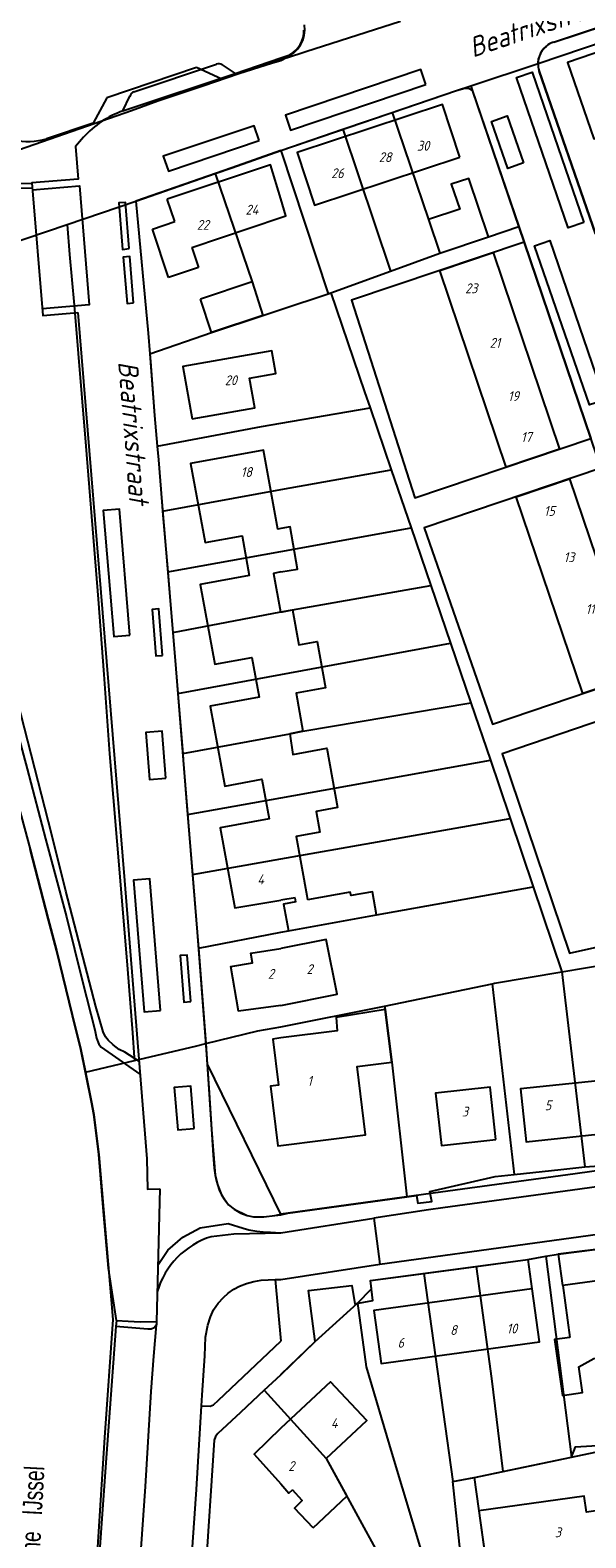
# Model space of a CAD drawing. Extents: x 124314 to 128016, y 450271 to 453716.
# Tile 24 of 40: x 124968 to 125039, y 451061 to 451252. Entities that reach past the tile are written whole.
import ezdxf
from ezdxf.enums import TextEntityAlignment as Align

# ---------------------------------------------------------------- set-up
doc = ezdxf.new("R2010")
doc.units = 0
doc.header["$MEASUREMENT"] = 0
for name, color, linetype in [('Default_113', 7, 'Continuous'), ('Default_117', 7, 'Continuous'), ('Default_118', 7, 'Continuous'), ('Default_21', 40, 'Continuous'), ('Default_4', 1, 'Continuous'), ('Default_48', 140, 'Continuous'), ('Default_6', 7, 'Continuous'), ('Default_66', 7, 'Continuous'), ('Default_79', 2, 'Continuous'), ('Default_80', 7, 'Continuous'), ('Default_99', 2, 'Continuous')]:
    doc.layers.add(name, color=color, linetype=linetype)
doc.styles.get("Standard").update_dxf_attribs({"font": 'ARIAL.TTF'})
doc.styles.add('Style-ENGINEERING', font='isoct.shx', dxfattribs={"oblique": 15})

msp = doc.modelspace()

# ---------------------------------------------------------------- linework, layer by layer
at = {"layer": 'Default_21', "lineweight": -3, "flags": 128}
for points in [[(125000.7, 451248.91), (125003.15, 451249.7), (125015.18, 451253.57)], [(125032.66, 451248.2), (125041.33, 451251.09)], [(125034.64, 451250.9), (125040.71, 451252.91)], [(125000, 451248.53), (124998.94, 451248.24), (124994.66, 451246.86), (124990.08, 451245.28), (124984.38, 451243.4), (124981.02, 451242.18), (124966.8, 451237.2), (124955.79, 451233.44), (124956.08, 451228.28), (124956.28, 451225.1), (124956.56, 451222.2)], [(124989.26, 451247.66), (124977.88, 451243.8)], [(124992.51, 451246.18), (124989.26, 451247.66)], [(125000, 451248.72), (124992.51, 451246.18)], [(125000.7, 451248.91), (125000, 451248.53)], [(125000.45, 451248.87), (125000, 451248.72)], [(125024.12, 451245.35), (125032.66, 451248.2)], [(125032.66, 451248.2), (125032.74, 451248.8)], [(125032.66, 451248.2), (125032.7, 451247.7), (125032.82, 451247.21), (125039.96, 451226.52)], [(125014.15, 451241.97), (125022.31, 451244.75), (125024.12, 451245.35)], [(125024.12, 451245.35), (125024.31, 451244.78), (125030.22, 451227.47)], [(124977.88, 451243.8), (124976.15, 451240.6)], [(125007.88, 451239.83), (125014.15, 451241.97)], [(125014.15, 451241.97), (125018.77, 451228.35), (125020.21, 451224.07)], [(124976.15, 451240.6), (124970.24, 451238.61)], [(125000, 451237.14), (125007.88, 451239.83)], [(125007.88, 451239.83), (125013.92, 451221.79)], [(124991.67, 451234.21), (124993.78, 451234.94), (125000, 451237.14)], [(125000, 451237.14), (125006, 451218.91)], [(124981.58, 451230.7), (124991.67, 451234.21)], [(124991.67, 451234.21), (124996.36, 451220.43), (124997.71, 451216.16)], [(124972.85, 451227.73), (124981.58, 451230.7)], [(124981.58, 451230.7), (124983.14, 451213.94), (124983.34, 451211.31)], [(124956.56, 451222.2), (124972.85, 451227.73)], [(124972.85, 451227.73), (124973.14, 451223.92), (124973.74, 451217.48), (124975.22, 451199.58), (124976.78, 451180.14), (124977.52, 451170.56), (124978.24, 451160.5), (124979.62, 451143.84), (124980.52, 451133.12), (124981.16, 451125.04), (124981.36, 451121.9), (124981.4, 451121.52)], [(125020.21, 451224.07), (125026.37, 451226.15), (125030.22, 451227.47)], [(125030.22, 451227.47), (125030.89, 451225.5)], [(125030.89, 451225.5), (125008.98, 451218.1), (125017.03, 451192.99), (125039.36, 451200.52)], [(125030.89, 451225.5), (125039.36, 451200.52)], [(125013.92, 451221.79), (125020.21, 451224.07)], [(124953.04, 451221), (124953.24, 451216.38), (124953.56, 451210.06), (124953.72, 451205.4), (124954.02, 451201.9), (124954.56, 451198.58), (124955.26, 451195), (124955.82, 451192.18), (124956.16, 451190.24), (124956.62, 451188.14), (124957.12, 451185.94), (124957.76, 451183.42), (124958.6, 451180.6), (124959.72, 451176.88), (124960.96, 451172.56), (124962.82, 451166.9), (124964.62, 451161.1), (124966.3, 451155.26), (124968.14, 451148.36), (124970.42, 451139.5), (124971.5, 451135.52), (124973.9, 451125.64), (124974.54, 451123.14), (124975.17, 451120.05)], [(125006.35, 451219.04), (125013.92, 451221.79)], [(125000, 451216.92), (125006, 451218.91)], [(125006, 451218.91), (125006.35, 451219.04)], [(125006.35, 451219.04), (125010.62, 451206.48), (125011.32, 451204.43)], [(124997.71, 451216.16), (125000, 451216.92)], [(124983.34, 451211.31), (124991.2, 451214), (124997.71, 451216.16)], [(124983.34, 451211.31), (124983.94, 451203.48), (124984.3, 451199.57)], [(125000, 451202.48), (125011.32, 451204.43)], [(125011.32, 451204.43), (125014.01, 451196.58)], [(124984.3, 451199.57), (124997.52, 451202.06), (125000, 451202.48)], [(124984.3, 451199.57), (124984.46, 451197.82), (124984.86, 451192.5), (124984.96, 451191.31)], [(125000, 451194.04), (125014.01, 451196.58)], [(125014.01, 451196.58), (125016.53, 451189.18)], [(125040.62, 451196.78), (125018.19, 451189.18), (125026.87, 451164.25), (125049.09, 451171.79)], [(124984.96, 451191.31), (125000, 451194.04)], [(124984.96, 451191.31), (124985.63, 451183.61)], [(125000, 451186.2), (125016.53, 451189.18)], [(125016.53, 451189.18), (125019.04, 451181.85)], [(124985.63, 451183.61), (125000, 451186.2)], [(124985.63, 451183.61), (124985.86, 451180.96), (124986.28, 451175.89)], [(125000.21, 451178.54), (125001.46, 451178.77), (125019.04, 451181.85)], [(125019.04, 451181.85), (125021.53, 451174.55)], [(124986.28, 451175.89), (125000, 451178.5)], [(125000, 451178.5), (125000.21, 451178.54)], [(124986.28, 451175.89), (124986.66, 451171.28), (124986.91, 451168.16)], [(125000, 451170.57), (125021.53, 451174.55)], [(125021.53, 451174.55), (125024.12, 451166.97)], [(124986.91, 451168.16), (125000, 451170.57)], [(124986.91, 451168.16), (124987.53, 451160.53)], [(125001.13, 451163.03), (125002.8, 451163.34), (125024.12, 451166.97)], [(125024.12, 451166.97), (125026.61, 451159.69)], [(125050.35, 451168.07), (125028.12, 451160.46), (125036.65, 451135.14), (125048.66, 451137.81), (125059.77, 451140.19)], [(125000, 451162.82), (125001.13, 451163.03)], [(124987.53, 451160.53), (125000, 451162.82)], [(124987.53, 451160.53), (124987.6, 451159.68), (124988.14, 451152.78)], [(125000, 451154.91), (125026.61, 451159.69)], [(125026.61, 451159.69), (125027.73, 451156.41), (125029.12, 451152.28)], [(124988.14, 451152.78), (125000, 451154.91)], [(124988.14, 451152.78), (124988.34, 451150.28), (124988.76, 451145.17)], [(125000, 451147.15), (125029.12, 451152.28)], [(125029.12, 451152.28), (125032.05, 451143.57)], [(124988.76, 451145.17), (125000, 451147.15)], [(124988.76, 451145.17), (124989.36, 451137.84), (124989.52, 451135.78)], [(125000.95, 451137.99), (125012.16, 451140.01), (125032.05, 451143.57)], [(125032.05, 451143.57), (125035.68, 451132.78)], [(124989.52, 451135.78), (125000, 451137.81)], [(125000, 451137.81), (125000.95, 451137.99)], [(124989.52, 451135.78), (124990.45, 451123.66)], [(125026.82, 451131.27), (125027.14, 451131.34), (125035.68, 451132.78)], [(125035.68, 451132.78), (125041.68, 451133.79), (125044.11, 451134.22)], [(125035.68, 451132.78), (125038.62, 451108.02)], [(125013.18, 451128.44), (125026.82, 451131.27)], [(125026.82, 451131.27), (125029.62, 451107.05)], [(125000, 451125.78), (125013.18, 451128.44)], [(125013.18, 451128.44), (125013.25, 451127.98), (125014.08, 451121.29), (125015.98, 451104.19)], [(124990.45, 451123.66), (124997.07, 451125.31), (125000, 451125.78)], [(124981.4, 451121.52), (124989.15, 451123.34), (124990.45, 451123.66)], [(124990.45, 451123.66), (124990.62, 451121.04)], [(124975.17, 451120.05), (124981.4, 451121.52)], [(124990.62, 451121.04), (124991.18, 451112.77), (124991.64, 451106.96), (124991.98, 451105.62), (124992.44, 451104.46), (124993.36, 451103.18), (124994.08, 451102.62), (124995.72, 451101.82), (124996.54, 451101.68), (124997.84, 451101.66), (124999.23, 451101.83), (125000, 451101.9)], [(124990.62, 451121.04), (125000, 451101.9)], [(124975.17, 451120.05), (124975.94, 451116.24), (124976.24, 451114.64), (124976.86, 451109.56), (124978.66, 451088.62), (124977.58, 451073.62), (124976.3, 451053.04), (124975.87, 451046.6)], [(125029.62, 451107.05), (125035.55, 451107.67), (125038.62, 451108.02)], [(125038.62, 451108.02), (125047.17, 451108.62)], [(125015.98, 451104.19), (125017.21, 451104.36), (125017.38, 451103.38), (125019.17, 451103.61), (125018.93, 451104.86), (125027.21, 451106.8), (125029.62, 451107.05)], [(125000.9, 451102.12), (125015.98, 451104.19)], [(125000, 451101.9), (125000.9, 451102.12)], [(125000, 451101.9), (125000, 451101.9)], [(125024.8, 451095.37), (125031.35, 451096.26), (125033.67, 451096.66)], [(125033.67, 451096.66), (125035.22, 451096.93), (125042.19, 451097.79)], [(125033.67, 451096.66), (125036.91, 451071.14)], [(125009.74, 451090.68), (125011.5, 451092.51), (125011.39, 451093.56), (125018.16, 451094.48)], [(125018.16, 451094.48), (125024.8, 451095.37)], [(125018.16, 451094.48), (125021.85, 451068.02)], [(125024.8, 451095.37), (125026.74, 451081.14), (125028.18, 451069.31)], [(125004.34, 451085.81), (125009.74, 451090.68)], [(125009.74, 451090.68), (125010.85, 451082.61), (125014.1, 451071.59), (125018.04, 451058.5)], [(125000, 451081.6), (125004.34, 451085.81)], [(124997.87, 451079.62), (125000, 451081.6)], [(124997.87, 451079.62), (124994.86, 451076.82), (124991.98, 451074.12), (124991.68, 451073.76), (124991.52, 451073.3), (124990.4, 451055.94), (124989.96, 451049.96), (124990.04, 451049.02), (124990.18, 451049.04)], [(124997.87, 451079.62), (125000, 451077.31)], [(125000, 451077.31), (125005.77, 451070.96), (125012.8, 451058.09)], [(125028.18, 451069.31), (125036.91, 451071.14)], [(125036.91, 451071.14), (125045.56, 451072.93)], [(125024.53, 451068.55), (125024.58, 451068.56), (125028.18, 451069.31)], [(125018.04, 451058.5), (125022.83, 451058.88), (125021.85, 451068.02)], [(125021.85, 451068.02), (125024.53, 451068.55)], [(125024.53, 451068.55), (125026.21, 451056.74)]]:
    msp.add_lwpolyline(points, dxfattribs=at)
at = {"layer": 'Default_21', "lineweight": -3}
for centre, major_axis, start_param, end_param in [((124999.18, 451252.52), (3.83, 0.58), 4.897113, 6.283185), ((125035.55, 451248.16), (-0.91, 2.74), 0, 1.025204), ((124967.71, 451248.05), (2.53, -9.44), 4.545227, 6.283185)]:
    msp.add_ellipse(centre, major_axis=major_axis, ratio=1, start_param=start_param, end_param=end_param, dxfattribs=at)
at = {"layer": 'Default_4', "lineweight": -3, "flags": 128}
for points in [[(125060.37, 451245.69), (125057.05, 451255.39), (125036.41, 451248.32), (125039.73, 451238.63), (125060.37, 451245.69)], [(125022.75, 451236.26), (125020.54, 451242.97), (125002.07, 451236.89), (125004.28, 451230.17), (125022.75, 451236.26)], [(125000, 451230.97), (124998.66, 451235.31), (124985.57, 451230.94)], [(124986.52, 451228.09), (124985.57, 451230.94)], [(125000, 451228.61), (125000.63, 451228.82), (125000, 451230.97)], [(124983.68, 451227.15), (124986.52, 451228.09)], [(124988.68, 451224.81), (125000, 451228.61)], [(124985.74, 451220.99), (124983.68, 451227.15)], [(124988.68, 451224.81), (124989.53, 451222.26)], [(125035.39, 451199.18), (125028.63, 451196.9), (125020.2, 451221.89), (125026.96, 451224.17), (125035.39, 451199.18)], [(124989.53, 451222.26), (124985.74, 451220.99)], [(124996.36, 451220.43), (124989.79, 451218.26)], [(124996.36, 451220.43), (124997.71, 451216.16), (124991.2, 451214)], [(124991.2, 451214), (124989.79, 451218.26)], [(124988.73, 451203.02), (124996.7, 451204.43), (124996.03, 451208.2), (124999.36, 451208.79), (124998.85, 451211.69), (124987.55, 451209.69), (124988.73, 451203.02)], [(125000, 451189.09), (124999.62, 451189.02), (124997.77, 451199.07), (124988.53, 451197.37), (124990.37, 451187.32), (124995.07, 451188.18), (124995.99, 451183.15), (124989.76, 451182), (124991.62, 451171.85), (124996.32, 451172.72), (124997.25, 451167.68), (124991.01, 451166.54), (124992.87, 451156.39), (124997.58, 451157.25), (124998.51, 451152.21), (124992.27, 451151.07), (124994.13, 451140.92), (125000, 451141.87)], [(125045.12, 451170.44), (125038.34, 451168.14), (125029.87, 451193.14), (125036.64, 451195.43), (125045.12, 451170.44)], [(125000, 451183.58), (125002.12, 451183.96), (125001.17, 451189.3), (125000, 451189.09)], [(125000, 451183.58), (124999.06, 451183.41), (124999.96, 451178.5), (125000, 451178.5)], [(125000, 451178.5), (125001.46, 451178.77), (125002.27, 451174.31), (125004.59, 451174.73), (125005.66, 451168.88), (125001.92, 451168.2), (125002.8, 451163.34), (125001.13, 451163.03), (125001.5, 451160.4), (125005.82, 451161.18), (125007.19, 451153.66), (125004.46, 451153.17), (125004.95, 451150.52), (125001.94, 451149.97), (125003.3, 451142.47)], [(125001.81, 451142.2), (125000, 451141.87)], [(125001.91, 451141.67), (125001.81, 451142.2)], [(125003.3, 451142.47), (125003.4, 451141.94)], [(125000, 451128.5), (125007.13, 451129.95), (125005.73, 451136.89), (125000, 451135.73)], [(125000, 451128.5), (124994.61, 451127.78), (124993.63, 451133.45), (124996.39, 451133.93), (124996.18, 451135.16), (125000, 451135.73)], [(125000, 451110.73), (125010.76, 451112.07), (125009.68, 451120.74), (125014.08, 451121.29), (125013.25, 451127.98), (125007.02, 451126.98), (125007.14, 451125.27), (125000, 451124.38)], [(125000, 451124.38), (124998.96, 451124.25), (124999.7, 451118.37), (124998.68, 451118.24), (124999.62, 451110.69), (125000, 451110.73)], [(125044.64, 451112.61), (125043.94, 451119.31), (125030.45, 451117.9), (125031.16, 451111.19), (125044.64, 451112.61)], [(125027.31, 451111.49), (125026.57, 451118.12), (125019.66, 451117.36), (125020.39, 451110.73), (125027.31, 451111.49)], [(125050.72, 451094.98), (125035.82, 451092.93)], [(125031.87, 451092.51), (125011.82, 451089.77), (125012.74, 451083.03), (125032.84, 451085.79), (125031.92, 451092.52), (125031.87, 451092.51)], [(125035.82, 451092.93), (125035.78, 451092.93)], [(125035.82, 451092.93), (125036.72, 451086.33)], [(125036.72, 451086.33), (125034.77, 451086.07), (125035.75, 451078.98), (125038.3, 451079.33), (125037.85, 451082.62), (125039.77, 451083.65), (125043.58, 451084.17), (125043.78, 451083.52), (125044.75, 451076.43), (125047.27, 451076.78), (125046.3, 451083.81), (125047.92, 451085.63), (125048.12, 451085.66)], [(125005.75, 451070.97), (125010.9, 451075.79), (125006.3, 451080.7), (125000, 451074.81)], [(125000, 451074.81), (124996.62, 451071.52), (125000, 451067.76)], [(125005.75, 451070.97), (125005.77, 451070.96), (125008.38, 451066.17)], [(125000, 451067.76), (125001, 451066.54), (125001.46, 451066.96)], [(125039.29, 451056.52), (125043.77, 451057.16), (125043.73, 451057.58), (125045.66, 451057.85), (125045.72, 451057.45), (125050.11, 451058.07), (125050.09, 451058.41), (125052.03, 451058.69), (125052.07, 451058.32), (125056.54, 451058.96), (125056.53, 451059.38), (125058.48, 451059.66), (125058.52, 451059.21), (125063.08, 451059.86), (125063.04, 451060.24), (125065.38, 451060.57), (125064.35, 451067.76), (125038.81, 451064.12), (125038.52, 451066.19), (125025.14, 451064.29), (125026.18, 451056.97)], [(125004.12, 451062.13), (125001.72, 451064.67), (125002.71, 451065.64), (125001.46, 451066.96)], [(125004.12, 451062.13), (125008.38, 451066.17)]]:
    msp.add_lwpolyline(points, dxfattribs=at)
at = {"layer": 'Default_48', "lineweight": -3, "flags": 128}
msp.add_lwpolyline([(124979.11, 451088.47), (124978.1, 451095.12), (124977.48, 451102.34), (124976.86, 451109.56), (124976.24, 451114.64), (124975.94, 451116.24), (124974.54, 451123.14), (124973.9, 451125.64), (124971.5, 451135.52), (124970.42, 451139.5), (124968.14, 451148.36)], dxfattribs=at)
at = {"layer": 'Default_6', "lineweight": -3, "flags": 128}
for points in [[(125026.37, 451226.15), (125023.86, 451233.59), (125021.65, 451232.85), (125022.72, 451229.69), (125018.77, 451228.35), (125020.21, 451224.07), (125026.37, 451226.15)], [(125012.16, 451140.01), (125011.63, 451142.96), (125008.94, 451142.48), (125008.8, 451142.91), (125003.4, 451141.94)], [(125001.91, 451141.67), (125000.34, 451141.39), (125000.95, 451137.99), (125012.16, 451140.01)]]:
    msp.add_lwpolyline(points, dxfattribs=at)
at = {"layer": 'Default_66', "lineweight": -3, "flags": 128}
for points in [[(124979.11, 451088.47), (124979.05, 451087.71)], [(124979.05, 451087.71), (124977.74, 451069.85), (124976.53, 451053.17), (124974.14, 451019.51), (124975.16, 451018.39)]]:
    msp.add_lwpolyline(points, dxfattribs=at)
at = {"layer": 'Default_79', "lineweight": -3, "flags": 128}
for points in [[(125018.43, 451245.52), (125017.76, 451247.41), (125000.58, 451241.61), (125001.23, 451239.72), (125018.43, 451245.52)], [(124981.08, 451242.53), (124993.82, 451246.77)], [(124993.82, 451246.77), (124994.19, 451246.9)], [(125038.47, 451227.97), (125036.48, 451227.32), (125029.93, 451246.38), (125031.9, 451247.09), (125038.47, 451227.97)], [(124979.94, 451242.15), (124981.08, 451242.53)], [(125030.8, 451235.56), (125028.84, 451234.84), (125026.77, 451240.82), (125028.74, 451241.52), (125030.8, 451235.56)], [(124997.22, 451238.39), (124996.59, 451240.26), (124985.06, 451236.4), (124985.71, 451234.49), (124997.22, 451238.39)], [(124968.44, 451232.15), (124974.4, 451232.65), (124975.65, 451217.5), (124969.71, 451217)], [(125041.12, 451205.4), (125039.18, 451204.8), (125032.21, 451225.02), (125034.18, 451225.69), (125041.12, 451205.4)], [(124980.83, 451175.57), (124979.51, 451191.57), (124977.43, 451191.38), (124978.77, 451175.4), (124980.83, 451175.57)], [(124985.39, 451157.38), (124984.91, 451163.35), (124982.83, 451163.18), (124983.29, 451157.22), (124985.39, 451157.38)], [(124984.69, 451127.87), (124983.36, 451144.6), (124981.27, 451144.44), (124982.62, 451127.69), (124984.69, 451127.87)], [(124989, 451112.9), (124988.55, 451118.24), (124986.46, 451118.08), (124986.91, 451112.73), (124989, 451112.9)], [(124984.38, 451095.52), (124985.62, 451097.43), (124987.54, 451099.08), (124989.74, 451100.28), (124993.32, 451100.8)], [(124991.16, 451099.15), (124994.01, 451099.52)], [(124994.01, 451099.52), (125000, 451099.64)]]:
    msp.add_lwpolyline(points, dxfattribs=at)
at = {"layer": 'Default_79', "lineweight": -3}
msp.add_ellipse((124994.2, 451089.3), major_axis=(-3.04, 9.84), ratio=1, start_param=0, end_param=0.993297, dxfattribs=at)
at = {"layer": 'Default_80', "lineweight": -3, "flags": 128}
msp.add_lwpolyline([(125012.17, 451058.04), (125022.83, 451058.88), (125021.85, 451068.02), (125024.58, 451068.56), (125036.91, 451071.14), (125037.44, 451072.44), (125047.88, 451073.07), (125070.11, 451072.44)], dxfattribs=at)
at = {"layer": 'Default_99', "lineweight": -3, "flags": 128}
for points in [[(125034.65, 451250.9), (125057.7, 451258.53)], [(125000, 451248.9), (125001.14, 451249.29)], [(124981.32, 451244.59), (124991.8, 451248.08)], [(124992.56, 451248), (124994.19, 451246.9), (125000, 451248.9)], [(125043.41, 451226.88), (125043.19, 451227.58), (125039.96, 451226.52), (125032.82, 451247.21)], [(124979.94, 451242.15), (124980.81, 451244.01)], [(125000, 451237.14), (125022.31, 451244.75), (125023.35, 451245.03), (125023.93, 451245.02), (125024.31, 451244.78), (125030.92, 451225.41), (125053.16, 451159.79), (125069.73, 451110.64)], [(124974.94, 451238.8), (124973.91, 451237.64), (124974.23, 451233.48), (124968.37, 451233), (124969.78, 451216.16), (124974.22, 451216.54)], [(125000, 451237.14), (124993.78, 451234.94), (124981.58, 451230.7), (124983.14, 451213.94), (124983.34, 451211.31)], [(124955.93, 451230.85), (124958.88, 451232.13), (124960.79, 451232.73), (124962.84, 451233.01), (124968.38, 451232.94)], [(124955.97, 451230.19), (124959.14, 451231.51), (124960.97, 451232.11), (124962.83, 451232.35), (124964.31, 451232.42), (124968.43, 451232.35)], [(124980.72, 451224.66), (124980.25, 451230.54), (124979.42, 451230.47), (124979.89, 451224.57), (124980.72, 451224.66)], [(124981.29, 451217.76), (124980.82, 451223.65), (124979.97, 451223.59), (124980.46, 451217.67), (124981.29, 451217.76)], [(124974.22, 451216.54), (124977.61, 451175.32), (124980.12, 451144.38), (124982.96, 451109.03), (124983.05, 451105.19), (124984.61, 451105.22)], [(124983.34, 451211.31), (124983.42, 451210.34), (124983.94, 451203.48), (124984.3, 451199.57)], [(124955.5, 451206.52), (124955.72, 451203.8), (124956.18, 451201.72), (124957.16, 451197.7), (124958.88, 451191.36), (124960.84, 451184.4), (124963.14, 451175.72), (124965.4, 451167.44), (124967.76, 451158.56), (124970.12, 451149.7), (124972.76, 451139.78), (124974.78, 451131.56), (124976.36, 451125.4), (124976.58, 451124.36), (124976.86, 451123.6), (124977.16, 451123.2), (124982.09, 451119.8)], [(124984.3, 451199.57), (124984.46, 451197.82), (124984.86, 451192.5), (124985.86, 451180.96), (124986.66, 451171.28), (124987.6, 451159.68), (124988.34, 451150.28), (124989.36, 451137.84), (124990.38, 451124.58)], [(124981.96, 451121.43), (124980.18, 451122.56), (124979.44, 451122.9), (124978.7, 451123.5), (124978.06, 451124.1), (124977.74, 451124.54), (124977.42, 451125.18), (124976.5, 451128.38), (124972.7, 451143.02), (124970.9, 451150.18), (124966.1, 451168.88), (124964.88, 451173.1), (124963.38, 451178.14), (124960.84, 451187.72), (124959.02, 451194.4), (124958.74, 451195.32)], [(124984.97, 451172.99), (124984.48, 451178.89), (124983.64, 451178.82), (124984.13, 451172.92), (124984.97, 451172.99)], [(124988.58, 451129.02), (124988.11, 451134.91), (124987.2, 451134.85), (124987.67, 451128.94), (124988.58, 451129.02)], [(124990.38, 451124.58), (124990.46, 451123.48), (124990.87, 451117.43)], [(124990.87, 451117.43), (124991.4, 451109.5), (124991.52, 451107.84), (124991.64, 451106.96), (124991.82, 451106.2), (124991.98, 451105.62), (124992.14, 451105.1), (124992.44, 451104.46), (124992.84, 451103.86), (124993.36, 451103.18), (124994.08, 451102.62), (124994.9, 451102.12), (124995.72, 451101.82), (124996.54, 451101.68), (124997.84, 451101.66), (124999.23, 451101.83)], [(125068.45, 451108.84), (125049.13, 451108.76), (125037.4, 451107.13), (125020.27, 451104.78), (125000, 451102)], [(125068.45, 451106.84), (125049.27, 451106.76), (125037.96, 451105.19), (125020.55, 451102.8), (125018.76, 451102.55)], [(124984.61, 451105.22), (124984.21, 451088.38)], [(124999.23, 451101.83), (125000, 451102)], [(125018.76, 451102.55), (125011.8, 451101.5)], [(124993.32, 451100.8), (124995.2, 451100.22), (124995.94, 451100.02), (124996.96, 451099.84), (124997.74, 451099.76), (124998.69, 451099.7), (125000, 451099.64)], [(125000, 451099.64), (125011.8, 451101.5)], [(125011.8, 451101.5), (125012.58, 451095.64)], [(125012.58, 451095.64), (125051.94, 451101.06), (125061.43, 451100.97), (125080.11, 451100.85), (125097.12, 451100.92), (125111.21, 451100.96), (125124.01, 451100.6), (125130.52, 451100.24), (125137.6, 451099.49), (125144.63, 451099.17), (125145.04, 451099.19)], [(125050.78, 451094.99), (125050.21, 451098.78), (125035.22, 451096.93), (125035.78, 451092.93)], [(125000, 451081.64), (125004.34, 451085.81), (125003.52, 451092.31), (125009, 451092.94), (125009.39, 451090.62), (125011.67, 451091.04), (125011.39, 451093.56), (125031.35, 451096.26), (125031.87, 451092.51)], [(125000, 451093.7), (125012.58, 451095.64)], [(124989.92, 451077.65), (124990, 451079.02), (124990.36, 451084), (124990.42, 451086.36), (124990.7, 451087.9), (124991.08, 451088.96), (124991.46, 451089.84), (124992.04, 451090.68), (124992.7, 451091.4), (124993.3, 451091.96), (124994.02, 451092.46), (124994.76, 451092.86), (124995.64, 451093.18), (124996.58, 451093.46), (124997.48, 451093.62), (124999.29, 451093.68)], [(124999.29, 451093.68), (125000, 451093.7)], [(124999.29, 451093.68), (125000, 451085.88)], [(124979.11, 451088.47), (124980.58, 451088.42), (124982.14, 451088.34), (124984.21, 451088.38)], [(124984.21, 451088.38), (124984.18, 451087.92)], [(124984.18, 451087.92), (124983.9, 451087.56), (124983.52, 451087.4), (124983.1, 451087.38), (124979.05, 451087.71)], [(124982.4, 451017.72), (124981.51, 451020.95), (124981.18, 451022.37), (124980.76, 451024.24), (124980.59, 451031.78), (124980.65, 451033.33), (124980.97, 451038.38), (124981.33, 451043.87), (124981.65, 451049.12), (124982.13, 451057.72), (124982.79, 451067.41), (124983.52, 451079.49), (124983.85, 451083.97), (124984.18, 451087.92)], [(124989.92, 451077.65), (124991.02, 451077.62), (124991.44, 451077.76), (124992.06, 451078.36), (125000, 451085.88)], [(124987.08, 451031.92), (124987.14, 451032.96), (124987.46, 451037.96), (124987.82, 451043.48), (124988.14, 451048.76), (124988.62, 451057.28), (124989.28, 451067.02), (124989.92, 451077.65)]]:
    msp.add_lwpolyline(points, dxfattribs=at)
at = {"layer": 'Default_99', "lineweight": -3}
for centre, major_axis, start_param, end_param in [((124999.45, 451252.34), (3.48, 0.08), 5.195537, 6.283185), ((125035.55, 451248.16), (-0.91, 2.74), 0, 1.584188), ((124992.09, 451247.22), (0.468, 0.781), 0, 0.868637), ((124981.7, 451243.74), (-0.384, 0.851), 0, 0.855691), ((124983.95, 451230.78), (-4, 11.38), 0, 0.505464)]:
    msp.add_ellipse(centre, major_axis=major_axis, ratio=1, start_param=start_param, end_param=end_param, dxfattribs=at)

# ---------------------------------------------------------------- texts
at = {"layer": 'Default_113', "lineweight": -3, "style": 'Style-ENGINEERING', "oblique": 15}
for s, p in [('30', (125018.07, 451237.73)), ('28', (125013.24, 451236.28)), ('26', (125007.18, 451234.24)), ('24', (124996.32, 451229.61)), ('22', (124990.09, 451227.68)), ('23', (125024.18, 451219.62)), ('21', (125027.19, 451212.69)), ('20', (124993.64, 451207.94)), ('19', (125029.54, 451205.92)), ('17', (125031.18, 451200.73)), ('18', (124995.62, 451196.28)), ('15', (125034.11, 451191.34)), ('13', (125036.6, 451185.46)), ('11', (125039.28, 451178.88)), ('4', (124997.43, 451144.53)), ('2', (124998.74, 451132.53)), ('2', (125003.65, 451133.13)), ('1', (125003.65, 451118.94)), ('3', (125023.39, 451115.03)), ('5', (125033.93, 451115.83)), ('8', (125021.92, 451087.28)), ('10', (125029.35, 451087.47)), ('6', (125015.23, 451085.66)), ('4', (125006.77, 451075.46)), ('2', (125001.33, 451070)), ('3', (125035.19, 451061.58))]:
    msp.add_text(s, height=1.25, dxfattribs=at).set_placement(p, align=Align.MIDDLE_CENTER)
at = {"layer": 'Default_117', "lineweight": -3, "style": 'Style-ENGINEERING', "oblique": 15}
for rotation, p in [(18.6706, (125032.61, 451253.02)), (274.5305, (124981.29, 451201.32))]:
    msp.add_text('Beatrixstraat', height=2.5, rotation=rotation, dxfattribs=at).set_placement(p, align=Align.MIDDLE_CENTER)
at = {"layer": 'Default_118', "lineweight": -3, "width": 0.7}
msp.add_text('Hollandsche   IJssel', height=2.5, rotation=86.9631, dxfattribs=at).set_placement((124968.15, 451059.14), align=Align.MIDDLE_CENTER)

doc.saveas('drawing.dxf')
